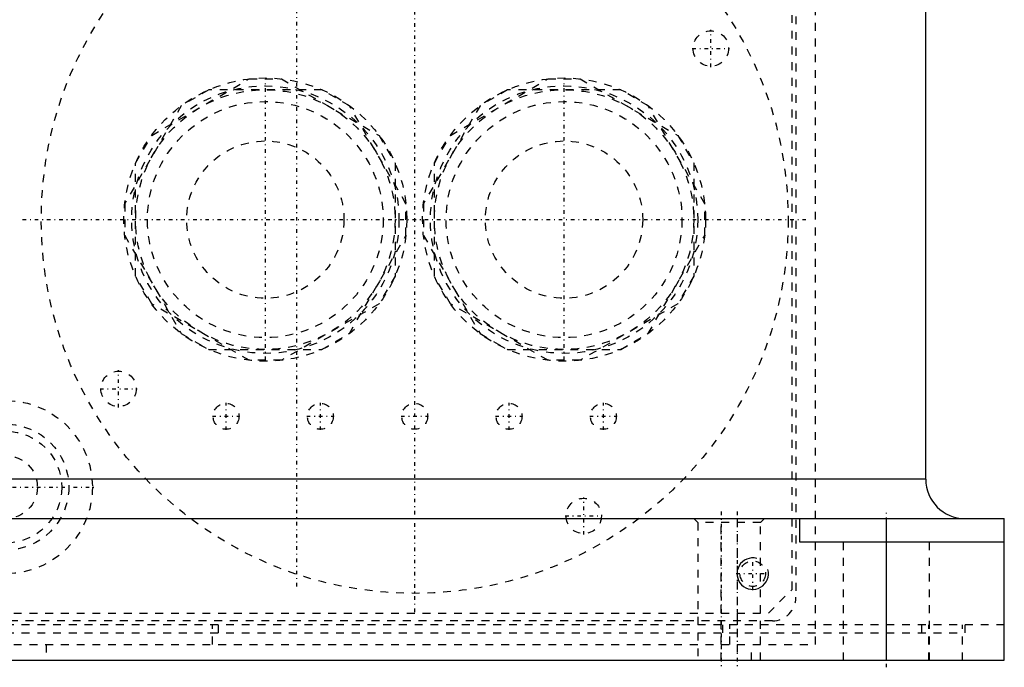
# Model space of a CAD drawing. Extents: x -132 to 132, y -1 to 737.
# Tile 2 of 15: x -35 to 90, y -1 to 81. Entities that reach past the tile are written whole.
import ezdxf

# ---------------------------------------------------------------- set-up
doc = ezdxf.new("R2010")
doc.units = 0
doc.linetypes.add('CENTER', pattern=[1.5, 0.45, -0.5, 0.05, -0.5])
doc.linetypes.add('DASHED', pattern=[2, 1, -1])
for name, color, linetype in [('AM_0', 7, 'CONTINUOUS'), ('AM_10', 7, 'CONTINUOUS'), ('AM_3', 7, 'DASHED'), ('AM_7', 7, 'CENTER')]:
    doc.layers.add(name, color=color, linetype=linetype)

msp = doc.modelspace()

# ---------------------------------------------------------------- linework, layer by layer
at = {"layer": 'AM_0', "color": 7, "linetype": 'CONTINUOUS'}
for p, q in [((80, 23), (80, 145)), ((80, 23), (-80, 23)), ((-90, 18), (90, 18)), ((64, 15), (64, 18)), ((75, 0), (75, 18)), ((90, 0), (90, 18)), ((90, 15), (64, 15)), ((-90, 0), (90, 0))]:
    msp.add_line(p, q, dxfattribs=at)
msp.add_arc((85, 23), 5, 180, 270, dxfattribs=at)
at = {"layer": 'AM_10', "color": 7, "linetype": 'CONTINUOUS'}
msp.add_arc((58, 11), 2, 75, 15, dxfattribs=at)
at = {"layer": 'AM_3', "color": 6, "linetype": 'DASHED'}
for p, q in [((63, 9), (63, 118)), ((63.5, 117.83), (63.5, 8)), ((66, 2), (66, 116.33)), ((-18.46, 66.7), (-6.04, 73.88)), ((-6.04, 73.88), (-1.96, 73.88)), ((-1.96, 73.88), (10.46, 66.7)), ((19.54, 66.7), (31.96, 73.88)), ((31.96, 73.88), (36.04, 73.88)), ((36.04, 73.88), (48.46, 66.7)), ((-11.2, 72.5), (-14.69, 70.48)), ((3.2, 72.5), (-11.2, 72.5)), ((6.69, 70.48), (3.2, 72.5)), ((26.8, 72.5), (23.31, 70.48)), ((41.2, 72.5), (26.8, 72.5)), ((44.69, 70.48), (41.2, 72.5)), ((-14.69, 70.48), (-21.89, 58.02)), ((13.89, 58.02), (6.69, 70.48)), ((23.31, 70.48), (16.11, 58.02)), ((51.89, 58.02), (44.69, 70.48)), ((-20.5, 63.18), (-18.46, 66.7)), ((10.46, 66.7), (12.5, 63.18)), ((17.5, 63.18), (19.54, 66.7)), ((48.46, 66.7), (50.5, 63.18)), ((-20.5, 48.82), (-20.5, 63.18)), ((12.5, 63.18), (12.5, 48.82)), ((17.5, 48.82), (17.5, 63.18)), ((50.5, 63.18), (50.5, 48.82)), ((-21.89, 58.02), (-21.89, 53.98)), ((13.89, 53.98), (13.89, 58.02)), ((16.11, 58.02), (16.11, 53.98)), ((51.89, 53.98), (51.89, 58.02)), ((-21.89, 53.98), (-14.69, 41.52)), ((6.69, 41.52), (13.89, 53.98)), ((16.11, 53.98), (23.31, 41.52)), ((44.69, 41.52), (51.89, 53.98)), ((-18.46, 45.3), (-20.5, 48.82)), ((12.5, 48.82), (10.46, 45.3)), ((19.54, 45.3), (17.5, 48.82)), ((50.5, 48.82), (48.46, 45.3)), ((-6.04, 38.12), (-18.46, 45.3)), ((10.46, 45.3), (-1.96, 38.12)), ((31.96, 38.12), (19.54, 45.3)), ((48.46, 45.3), (36.04, 38.12)), ((-14.69, 41.52), (-11.2, 39.5)), ((3.2, 39.5), (6.69, 41.52)), ((23.31, 41.52), (26.8, 39.5)), ((41.2, 39.5), (44.69, 41.52)), ((-11.2, 39.5), (3.2, 39.5)), ((26.8, 39.5), (41.2, 39.5)), ((-1.96, 38.12), (-6.04, 38.12)), ((36.04, 38.12), (31.96, 38.12)), ((50.5, 18), (51, 17.5)), ((54, 0), (54, 18)), ((56, 18), (56, 0)), ((59, 17.5), (59.5, 18)), ((51, 17.5), (51, 0)), ((59, 17.5), (51, 17.5)), ((59, 0), (59, 17.5)), ((69.5, 15), (69.5, 0)), ((80.5, 0), (80.5, 15)), ((60, 6), (63, 9)), ((-60, 6), (60, 6)), ((90, 4.5), (-90, 4.5)), ((60.5, 5), (-60.5, 5)), ((-10.73, 2), (-10.73, 4.5)), ((-10.02, 4.5), (-10.02, 3.5)), ((54.14, 4.5), (54.14, 3.5)), ((55.07, 2), (55.07, 4.5)), ((79.48, 4.5), (79.48, 3.5)), ((80.41, 0), (80.41, 4.5)), ((84.68, 0), (84.68, 4.5)), ((85, 3.5), (85, 4.5)), ((-85, 3.5), (85, 3.5)), ((-66, 2), (66, 2)), ((-31.86, 2), (-31.86, 0)), ((57.85, 0), (57.85, 2))]:
    msp.add_line(p, q, dxfattribs=at)
for centre, radius in [((15, 56), 47.5), ((52.67, 77.75), 2.25), ((-4, 56), 18), ((34, 56), 18), ((-4, 56), 17), ((34, 56), 17), ((-4, 56), 16.5), ((34, 56), 16.5), ((-4, 56), 15), ((34, 56), 15), ((-4, 56), 10), ((34, 56), 10), ((-22.67, 34.5), 2.25), ((-37, 22), 11), ((-9, 31), 1.65), ((3, 31), 1.65), ((15, 31), 1.65), ((27, 31), 1.65), ((39, 31), 1.65), ((-37, 22), 8), ((-37, 22), 7.1), ((-37, 22), 4), ((36.5, 18.33), 2.25), ((58, 11), 1.62)]:
    msp.add_circle(centre, radius, dxfattribs=at)
msp.add_arc((60.5, 8), 3, 270, 0, dxfattribs=at)
at = {"layer": 'AM_7', "color": 4, "linetype": 'CENTER'}
for p, q in [((0, 9.38), (0, 202.25)), ((15, 6.12), (15, 105.88)), ((52.67, 75.39), (52.67, 80.11)), ((50.31, 77.75), (55.03, 77.75)), ((-4, 38.15), (-4, 73.85)), ((34, 38.15), (34, 73.85)), ((-34.88, 56), (64.88, 56)), ((-22.67, 32.14), (-22.67, 36.86)), ((-25.03, 34.5), (-20.31, 34.5)), ((-9, 29.27), (-9, 32.73)), ((3, 29.27), (3, 32.73)), ((27, 29.27), (27, 32.73)), ((39, 29.27), (39, 32.73)), ((-10.73, 31), (-7.27, 31)), ((1.27, 31), (4.73, 31)), ((13.27, 31), (16.73, 31)), ((25.27, 31), (28.73, 31)), ((37.27, 31), (40.73, 31)), ((-48.55, 22), (-25.45, 22)), ((36.5, 15.97), (36.5, 20.69)), ((54, 18.9), (54, -0.9)), ((56, 18.9), (56, -0.9)), ((75, -0.9), (75, 18.9)), ((34.14, 18.33), (38.86, 18.33)), ((58, 8.9), (58, 13.1)), ((55.9, 11), (60.1, 11))]:
    msp.add_line(p, q, dxfattribs=at)

doc.saveas('drawing.dxf')
